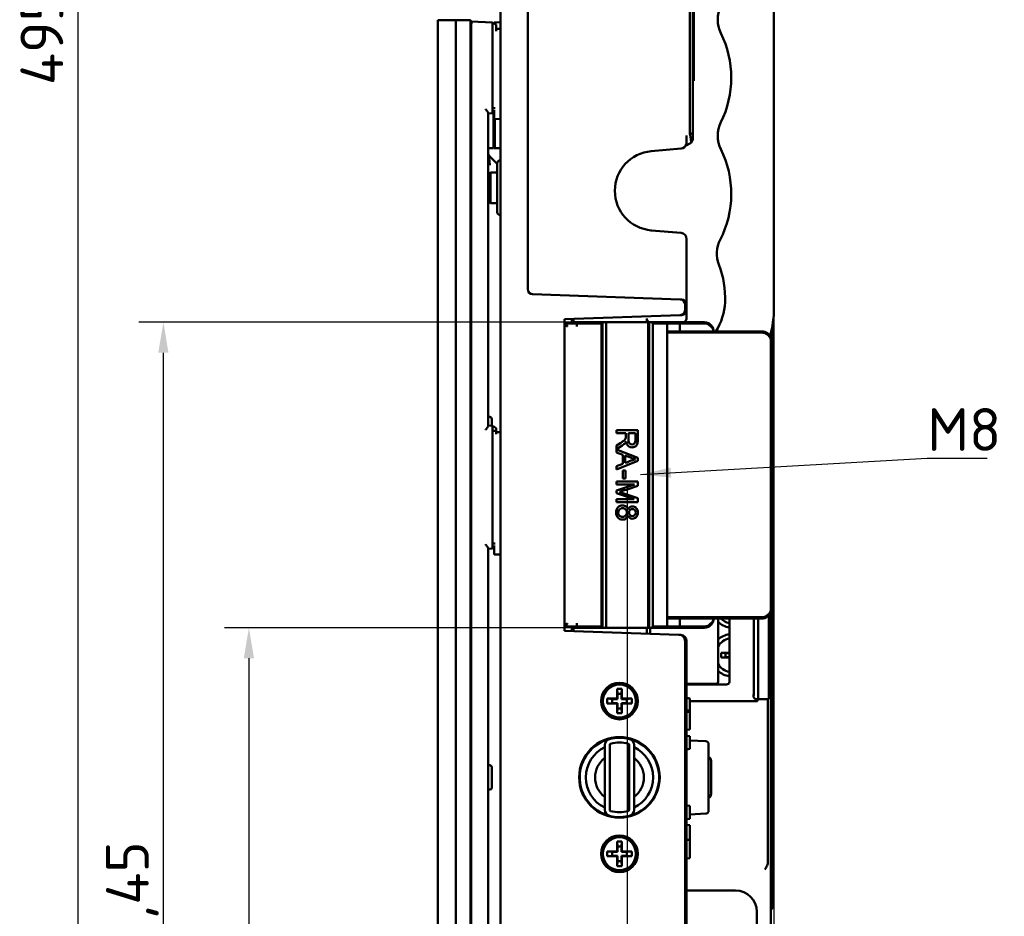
# Model space of a CAD drawing. Header units: millimetres. Extents: x 0 to 5104, y -184 to 1188.
# Tile 98 of 221: x 831 to 992, y 713 to 860. Entities that reach past the tile are written whole.
import ezdxf

# ---------------------------------------------------------------- set-up
doc = ezdxf.new("R2010")
doc.units = ezdxf.units.MM
doc.header["$LTSCALE"] = 2
for name, color, linetype, lineweight in [('Bemaßung (ISO)', 7, 'Continuous', 25), ('Sichtbar (ISO)', 7, 'Continuous', 50), ('Symbol (ISO)', 7, 'Continuous', 25)]:
    doc.layers.add(name, color=color, linetype=linetype, lineweight=lineweight)
doc.styles.add('Notiztext (DIN)', font='isocpeur.ttf')
doc.dimstyles.new('Standard (DIN)', dxfattribs={"dimscale": 2, "dimtxt": 3.5, "dimasz": 2.5, "dimexe": 2, "dimexo": 0.5, "dimgap": 0.5, "dimtad": 1, "dimrnd": 1e-08, "dimtxsty": 'Notiztext (DIN)', "dimcen": 0.09, "dimdle": 10, "dimclrd": 256, "dimclre": 256, "dimclrt": 256, "dimadec": 0, "dimazin": 0, "dimtfac": 1, "dimtmove": 0, "dimatfit": 3, "dimfxl": 1, "dimtolj": 1, "dimtzin": 0, "dimlwd": -1, "dimlwe": -1, "dimarcsym": 0})
doc.dimstyles.new('Standard - Methode 2a (DIN)$7', dxfattribs={"dimscale": 2, "dimtxt": 3.5, "dimasz": 2.5, "dimexe": 3.175, "dimexo": 0.8, "dimgap": 0.8, "dimtad": 1, "dimtih": 1, "dimtoh": 1, "dimrnd": 1e-08, "dimtxsty": 'Notiztext (DIN)', "dimcen": 0.09, "dimdle": 10, "dimclrd": 256, "dimclre": 256, "dimclrt": 256, "dimazin": 2, "dimtfac": 1, "dimtmove": 0, "dimatfit": 3, "dimfxl": 1, "dimtolj": 1, "dimlwd": -1, "dimlwe": -1, "dimarcsym": 0})

# ---------------------------------------------------------------- blocks, each defined once
blk = doc.blocks.new('*D28')
at = {"layer": 'Bemaßung (ISO)', "transparency": 16777216}
for p, q in [((898.01, 1107.48), (836.1, 1107.48)), ((840.1, 1102.48), (840.1, 616.58)), ((898.01, 611.58), (836.1, 611.58))]:
    blk.add_line(p, q, dxfattribs=at)
for points in [[(839.26, 1102.48), (840.93, 1102.48), (840.1, 1107.48)], [(839.26, 616.58), (840.93, 616.58), (840.1, 611.58)]]:
    blk.add_solid(points, dxfattribs=at)
at = {"layer": 'Defpoints', "color": 0, "transparency": 16777216}
for p in [(899.01, 1107.48), (840.1, 611.58), (899.01, 611.58)]:
    blk.add_point(p, dxfattribs=at)
at = {"layer": 'Bemaßung (ISO)', "transparency": 16777216, "insert": (830.7, 848.83), "char_height": 7, "attachment_point": 1, "rotation": 90, "style": 'Notiztext (DIN)'}
blk.add_mtext('\\A1;495,9', dxfattribs=at)
blk = doc.blocks.new('*D29')
at = {"layer": 'Bemaßung (ISO)', "transparency": 16777216}
for p, q in [((925.36, 760.03), (864.1, 760.03)), ((868.1, 755.03), (868.1, 616.58)), ((898.01, 611.58), (864.1, 611.58))]:
    blk.add_line(p, q, dxfattribs=at)
for points in [[(867.26, 755.03), (868.93, 755.03), (868.1, 760.03)], [(867.26, 616.58), (868.93, 616.58), (868.1, 611.58)]]:
    blk.add_solid(points, dxfattribs=at)
at = {"layer": 'Defpoints', "color": 0, "transparency": 16777216}
for p in [(926.36, 760.03), (868.1, 611.58), (899.01, 611.58)]:
    blk.add_point(p, dxfattribs=at)
at = {"layer": 'Bemaßung (ISO)', "transparency": 16777216, "insert": (858.7, 673.01), "char_height": 7, "attachment_point": 1, "rotation": 90, "style": 'Notiztext (DIN)'}
blk.add_mtext('\\A1;148,45', dxfattribs=at)
blk = doc.blocks.new('*D30')
at = {"layer": 'Bemaßung (ISO)', "transparency": 16777216}
for p, q in [((925.36, 810.03), (850.1, 810.03)), ((854.1, 616.58), (854.1, 805.03)), ((898.01, 611.58), (850.1, 611.58))]:
    blk.add_line(p, q, dxfattribs=at)
for points in [[(853.26, 805.03), (854.93, 805.03), (854.1, 810.03)], [(853.26, 616.58), (854.93, 616.58), (854.1, 611.58)]]:
    blk.add_solid(points, dxfattribs=at)
at = {"layer": 'Defpoints', "color": 0, "transparency": 16777216}
for p in [(854.1, 810.03), (926.36, 810.03), (899.01, 611.58)]:
    blk.add_point(p, dxfattribs=at)
at = {"layer": 'Bemaßung (ISO)', "transparency": 16777216, "insert": (844.7, 698.36), "char_height": 7, "attachment_point": 1, "rotation": 90, "style": 'Notiztext (DIN)'}
blk.add_mtext('\\A1;198,45', dxfattribs=at)
blk = doc.blocks.new('*D39')
at = {"layer": 'Bemaßung (ISO)', "transparency": 16777216}
for p, q in [((954.06, 1031.01), (954.06, 563.94)), ((899.01, 858.58), (899.01, 563.94)), ((904.01, 567.94), (949.06, 567.94))]:
    blk.add_line(p, q, dxfattribs=at)
for points in [[(904.01, 568.78), (904.01, 567.11), (899.01, 567.94)], [(949.06, 568.78), (949.06, 567.11), (954.06, 567.94)]]:
    blk.add_solid(points, dxfattribs=at)
at = {"layer": 'Defpoints', "color": 0, "transparency": 16777216}
for p in [(954.06, 1032.01), (899.01, 859.58), (954.06, 567.94)]:
    blk.add_point(p, dxfattribs=at)
at = {"layer": 'Bemaßung (ISO)', "transparency": 16777216, "insert": (922.34, 575.94), "char_height": 7, "attachment_point": 1, "style": 'Notiztext (DIN)'}
blk.add_mtext('\\A1;55', dxfattribs=at)
blk = doc.blocks.new('*D40')
at = {"layer": 'Bemaßung (ISO)', "transparency": 16777216}
for p, q in [((930.01, 782.94), (930.01, 582.96)), ((899.01, 610.58), (899.01, 582.96)), ((925.01, 586.96), (904.01, 586.96))]:
    blk.add_line(p, q, dxfattribs=at)
for points in [[(904.01, 587.79), (904.01, 586.13), (899.01, 586.96)], [(925.01, 587.79), (925.01, 586.13), (930.01, 586.96)]]:
    blk.add_solid(points, dxfattribs=at)
at = {"layer": 'Defpoints', "color": 0, "transparency": 16777216}
for p in [(930.01, 783.94), (899.01, 611.58), (899.01, 586.96)]:
    blk.add_point(p, dxfattribs=at)
at = {"layer": 'Bemaßung (ISO)', "transparency": 16777216, "insert": (911.01, 594.96), "char_height": 7, "attachment_point": 1, "style": 'Notiztext (DIN)'}
blk.add_mtext('\\A1;31', dxfattribs=at)

msp = doc.modelspace()

# ---------------------------------------------------------------- linework, layer by layer
at = {"layer": 'Sichtbar (ISO)'}
for p, q in [((909.262, 1107.48), (909.262, 611.58)), ((954.062, 812.456), (954.062, 906.603)), ((913.762, 815.41), (913.762, 903.649)), ((940.306, 878.15), (940.306, 840.909)), ((940.762, 840.909), (940.762, 878.15)), ((940.962, 849.53), (940.962, 869.53)), ((899.012, 611.58), (899.012, 859.479)), ((899.012, 859.479), (901.962, 859.479)), ((904.096, 859.48), (901.962, 859.48)), ((901.962, 859.48), (901.962, 859.479)), ((901.962, 611.58), (901.962, 859.479)), ((904.366, 859.333), (904.096, 859.48)), ((904.364, 859.48), (904.096, 859.48)), ((904.364, 859.48), (904.379, 859.48)), ((904.503, 859.182), (904.379, 859.48)), ((907.963, 859.07), (904.474, 859.253)), ((904.381, 859.103), (904.381, 611.956)), ((904.467, 858.456), (904.467, 612.603)), ((907.978, 845.051), (907.978, 858.272)), ((909.262, 859.107), (908.262, 859.054)), ((908.262, 859.054), (908.262, 858.905)), ((908.562, 858.739), (908.562, 858.272)), ((908.562, 858.272), (908.562, 857.668)), ((908.562, 858.046), (909.262, 858.058)), ((940.762, 849.53), (940.962, 849.53)), ((907.978, 845.051), (908.432, 845.051)), ((908.262, 843.982), (908.262, 844.702)), ((907.262, 793.04), (907.262, 844.269)), ((907.262, 844.192), (907.975, 844.254)), ((908.162, 838.53), (908.162, 844.36)), ((908.262, 843.982), (908.262, 843.282)), ((909.262, 843.265), (908.262, 843.282)), ((908.262, 840.73), (908.262, 843.282)), ((908.362, 838.53), (908.362, 843.28)), ((908.262, 840.73), (908.162, 840.712)), ((908.262, 841.03), (908.362, 841.03)), ((908.262, 838.53), (908.262, 840.73)), ((940.306, 840.909), (940.762, 840.909)), ((940.762, 839.846), (940.762, 840.909)), ((908.162, 838.53), (907.262, 838.53)), ((908.262, 838.53), (908.362, 838.53)), ((908.362, 838.53), (909.262, 838.53)), ((938.85, 838.434), (933.946, 838.005)), ((939.59, 838.869), (940.503, 839.396)), ((907.555, 837.148), (908.762, 835.941)), ((908.762, 836.03), (908.762, 828.03)), ((909.254, 836.529), (909.262, 836.53)), ((907.262, 834.13), (907.662, 834.53)), ((907.662, 834.53), (907.662, 829.53)), ((907.662, 834.53), (908.762, 834.53)), ((907.262, 829.93), (907.662, 829.53)), ((907.662, 829.53), (908.762, 829.53)), ((909.254, 827.53), (909.262, 827.53)), ((933.946, 825.054), (938.85, 824.625)), ((939.762, 823.629), (939.762, 814.75)), ((914.535, 814.61), (938.696, 813.767)), ((939.762, 814.75), (939.762, 812.957)), ((938.696, 813.767), (938.967, 813.757)), ((938.99, 813.756), (938.967, 813.757)), ((939.496, 811.992), (939.496, 812.965)), ((939.762, 812.957), (939.762, 812.001)), ((938.696, 811.191), (919.762, 810.53)), ((938.967, 811.2), (938.696, 811.191)), ((938.967, 811.2), (938.99, 811.201)), ((939.762, 812.001), (939.762, 810.914)), ((939.762, 810.914), (939.762, 810.746)), ((919.762, 810.53), (919.762, 759.532)), ((919.962, 809.806), (919.762, 809.606)), ((921.762, 809.806), (919.962, 809.806)), ((921.262, 810.582), (921.262, 809.806)), ((921.262, 810.03), (921.762, 810.03)), ((921.262, 809.835), (921.762, 809.835)), ((921.762, 810.03), (925.962, 810.03)), ((921.762, 809.83), (921.762, 810.03)), ((921.762, 809.306), (921.762, 809.83)), ((925.812, 809.83), (921.762, 809.83)), ((925.962, 809.98), (925.812, 809.83)), ((925.812, 809.83), (925.812, 760.23)), ((926.362, 810.03), (925.962, 810.03)), ((925.962, 810.03), (925.962, 809.98)), ((925.962, 809.98), (925.962, 760.08)), ((926.362, 810.03), (933.644, 810.03)), ((926.562, 809.83), (926.362, 810.03)), ((926.562, 809.83), (926.562, 760.23)), ((933.241, 810.03), (933.241, 810.646)), ((933.644, 810.012), (933.462, 809.83)), ((933.462, 809.83), (933.462, 760.23)), ((933.644, 810.03), (934.012, 810.03)), ((933.644, 810.03), (933.644, 760.03)), ((934.012, 810.03), (936.062, 810.03)), ((934.212, 809.83), (934.012, 810.03)), ((936.062, 809.83), (934.212, 809.83)), ((934.212, 760.23), (934.212, 809.83)), ((936.362, 810.03), (936.062, 810.03)), ((936.062, 809.83), (936.562, 809.83)), ((936.362, 810.03), (936.862, 810.03)), ((936.562, 809.83), (936.362, 810.03)), ((936.562, 809.83), (936.562, 808.33)), ((936.862, 809.83), (936.562, 809.83)), ((936.862, 810.03), (938.362, 810.03)), ((938.362, 809.83), (936.862, 809.83)), ((938.362, 810.03), (938.862, 810.03)), ((938.662, 809.83), (938.362, 809.83)), ((938.662, 809.83), (938.862, 810.03)), ((942.662, 809.83), (938.662, 809.83)), ((938.662, 809.83), (938.662, 808.53)), ((938.862, 810.03), (942.662, 810.03)), ((943.662, 809.36), (943.816, 809.488)), ((953.862, 809.78), (953.862, 801.586)), ((936.762, 808.53), (936.562, 808.33)), ((936.562, 761.73), (936.562, 808.33)), ((936.562, 808.33), (936.862, 808.33)), ((936.862, 808.53), (936.762, 808.53)), ((936.862, 808.53), (952.062, 808.53)), ((952.062, 808.33), (936.862, 808.33)), ((952.986, 808.212), (952.862, 808.054)), ((953.102, 807.893), (953.102, 807.893)), ((953.562, 808.243), (953.562, 807.03)), ((953.562, 807.03), (953.562, 763.03)), ((953.862, 800.086), (953.862, 801.586)), ((953.862, 800.086), (953.562, 800.006)), ((953.862, 800.086), (953.862, 715.586)), ((907.562, 794.53), (907.262, 794.53)), ((907.962, 793.056), (907.262, 793.117)), ((907.862, 793.065), (907.862, 794.23)), ((907.965, 773.8), (907.965, 792.259)), ((908.562, 792.259), (907.965, 792.259)), ((908.562, 792.698), (908.562, 792.259)), ((908.562, 792.259), (908.562, 791.7)), ((908.562, 792.032), (909.262, 792.044)), ((928.262, 792.337), (928.262, 791.873)), ((931.762, 792.337), (928.262, 792.337)), ((928.262, 791.873), (929.817, 791.873)), ((930.218, 790.877), (930.218, 791.873)), ((930.218, 791.873), (931.376, 791.873)), ((928.99, 790.297), (928.262, 789.834)), ((928.262, 789.252), (929.215, 789.861)), ((928.262, 789.834), (928.262, 789.252)), ((928.262, 789.197), (928.262, 788.705)), ((931.762, 787.853), (928.262, 789.197)), ((928.262, 788.705), (929.323, 788.32)), ((929.323, 788.32), (929.323, 786.857)), ((928.262, 785.921), (931.762, 787.353)), ((929.323, 786.857), (928.262, 786.449)), ((929.7, 787), (929.7, 788.187)), ((929.7, 788.187), (930.726, 787.803)), ((931.762, 787.353), (931.762, 787.853)), ((928.262, 786.449), (928.262, 785.921)), ((929.313, 785.774), (929.313, 784.453)), ((929.745, 785.774), (929.313, 785.774)), ((929.745, 784.453), (929.745, 785.774)), ((928.262, 783.937), (928.262, 783.49)), ((931.762, 783.937), (928.262, 783.937)), ((931.242, 783.49), (928.262, 782.478)), ((928.262, 783.49), (931.242, 783.49)), ((929.313, 784.453), (929.745, 784.453)), ((931.762, 783.24), (931.762, 783.937)), ((928.262, 782.478), (928.262, 782.061)), ((928.262, 782.061), (931.192, 781.043)), ((931.762, 781.22), (929.327, 782.058)), ((928.262, 781.043), (928.262, 780.597)), ((931.192, 781.043), (928.262, 781.043)), ((928.262, 780.597), (931.762, 780.597)), ((931.762, 780.597), (931.762, 781.22)), ((908.398, 773.8), (907.965, 773.8)), ((907.262, 698.04), (907.262, 773.019)), ((907.262, 772.942), (907.962, 773.003)), ((908.262, 772.732), (908.262, 773.481)), ((908.262, 772.732), (908.262, 772.032)), ((909.262, 772.015), (908.262, 772.032)), ((953.562, 763.03), (953.562, 734.305)), ((936.862, 761.73), (936.562, 761.73)), ((936.762, 761.53), (936.562, 761.73)), ((936.562, 761.73), (936.562, 760.23)), ((936.762, 761.53), (936.862, 761.53)), ((936.862, 761.73), (952.062, 761.73)), ((952.062, 761.53), (936.862, 761.53)), ((938.662, 761.53), (938.662, 760.23)), ((944.905, 761.53), (944.905, 751.43)), ((946.751, 751.19), (946.751, 761.53)), ((950.78, 751.83), (950.78, 761.53)), ((951.471, 761.53), (951.471, 751.83)), ((952.986, 761.847), (952.862, 762.005)), ((953.216, 762.071), (953.216, 762.071)), ((953.236, 762.095), (953.236, 751.83)), ((919.762, 760.454), (919.962, 760.254)), ((919.762, 759.532), (938.496, 758.878)), ((921.762, 760.254), (919.962, 760.254)), ((921.262, 760.254), (921.262, 759.48)), ((921.262, 760.224), (921.762, 760.224)), ((921.262, 760.03), (921.762, 760.03)), ((921.762, 760.754), (921.762, 760.23)), ((921.762, 760.23), (925.812, 760.23)), ((921.762, 760.03), (921.762, 760.23)), ((925.962, 760.03), (921.762, 760.03)), ((925.812, 760.23), (925.962, 760.08)), ((925.962, 760.08), (925.962, 760.03)), ((926.362, 760.03), (925.962, 760.03)), ((926.562, 760.23), (926.362, 760.03)), ((926.362, 760.03), (933.644, 760.03)), ((933.241, 759.263), (933.241, 760.03)), ((933.644, 760.048), (933.462, 760.23)), ((933.644, 760.03), (934.012, 760.03)), ((933.762, 760.03), (933.762, 759.263)), ((933.762, 759.263), (933.762, 759.043)), ((934.012, 760.03), (934.212, 760.23)), ((936.062, 760.03), (934.012, 760.03)), ((934.212, 760.23), (936.062, 760.23)), ((936.562, 760.23), (936.062, 760.23)), ((936.062, 760.03), (936.362, 760.03)), ((936.562, 760.23), (936.362, 760.03)), ((936.862, 760.03), (936.362, 760.03)), ((936.562, 760.23), (936.862, 760.23)), ((936.862, 760.23), (938.362, 760.23)), ((938.362, 760.03), (936.862, 760.03)), ((938.362, 760.23), (938.662, 760.23)), ((938.862, 760.03), (938.362, 760.03)), ((938.662, 760.23), (942.662, 760.23)), ((938.662, 760.23), (938.862, 760.03)), ((942.662, 760.03), (938.862, 760.03)), ((943.662, 760.699), (943.816, 760.571)), ((938.496, 758.878), (938.78, 758.868)), ((938.797, 758.868), (938.78, 758.868)), ((939.496, 689.866), (939.496, 757.876)), ((939.762, 757.868), (939.762, 757.868)), ((939.762, 757.868), (939.762, 689.653)), ((939.762, 757.868), (939.762, 757.868)), ((946.751, 755.921), (945.412, 755.921)), ((945.412, 755.921), (946.112, 755.86)), ((945.412, 755.921), (945.412, 755.138)), ((945.412, 755.138), (946.112, 755.2)), ((945.412, 755.138), (946.751, 755.138)), ((946.112, 755.86), (946.751, 755.86)), ((946.112, 755.2), (946.112, 755.86)), ((946.751, 755.2), (946.112, 755.2)), ((928.362, 750.03), (928.362, 748.43)), ((929.162, 750.03), (928.362, 750.03)), ((928.432, 749.23), (928.362, 750.03)), ((929.092, 749.23), (929.162, 750.03)), ((929.162, 748.43), (929.162, 750.03)), ((944.853, 750.83), (939.762, 750.83)), ((939.762, 750.73), (946.291, 750.73)), ((926.762, 748.43), (926.762, 747.63)), ((928.362, 748.43), (926.762, 748.43)), ((927.562, 748.36), (926.762, 748.43)), ((928.432, 748.36), (927.562, 748.36)), ((927.562, 748.36), (927.562, 747.7)), ((928.432, 748.36), (928.362, 748.43)), ((928.432, 749.23), (929.092, 749.23)), ((928.432, 748.36), (928.432, 749.23)), ((929.092, 749.23), (929.092, 748.36)), ((929.162, 748.43), (929.092, 748.36)), ((929.962, 748.36), (929.092, 748.36)), ((930.762, 748.43), (929.162, 748.43)), ((929.962, 748.36), (930.762, 748.43)), ((929.962, 747.7), (929.962, 748.36)), ((930.762, 747.63), (930.762, 748.43)), ((940.262, 748.459), (939.762, 748.529)), ((940.262, 746.854), (940.262, 748.459)), ((951.351, 748.03), (940.262, 748.03)), ((951.14, 748.33), (951.14, 748.33)), ((951.256, 748.317), (951.258, 748.317)), ((951.259, 748.317), (951.314, 748.317)), ((951.351, 748.319), (951.351, 748.03)), ((952.997, 748.33), (951.431, 748.33)), ((953.062, 748.34), (953.062, 721.749)), ((927.562, 747.7), (926.762, 747.63)), ((926.762, 747.63), (928.362, 747.63)), ((927.562, 747.7), (928.432, 747.7)), ((928.362, 747.63), (928.432, 747.7)), ((928.362, 747.63), (928.362, 746.03)), ((928.432, 746.83), (928.362, 746.03)), ((928.432, 746.83), (928.432, 747.7)), ((929.092, 746.83), (928.432, 746.83)), ((929.092, 747.7), (929.162, 747.63)), ((929.092, 747.7), (929.092, 746.83)), ((929.092, 747.7), (929.962, 747.7)), ((929.092, 746.83), (929.162, 746.03)), ((929.162, 747.63), (930.762, 747.63)), ((929.162, 746.03), (929.162, 747.63)), ((929.962, 747.7), (930.762, 747.63)), ((939.762, 746.477), (940.262, 746.547)), ((940.262, 746.854), (940.262, 746.547)), ((940.262, 746.215), (940.262, 746.547)), ((928.362, 746.03), (929.162, 746.03)), ((939.762, 746.285), (940.262, 746.215)), ((940.262, 745.803), (940.262, 746.215)), ((940.262, 745.803), (940.262, 743.789)), ((939.762, 743.306), (940.262, 743.377)), ((940.262, 743.377), (940.262, 743.789)), ((940.262, 742.29), (939.762, 742.36)), ((940.262, 742.232), (940.262, 742.29)), ((940.262, 742.232), (940.262, 740.581)), ((942.889, 741.461), (940.262, 741.598)), ((926.362, 730.211), (926.362, 740.848)), ((927.162, 740.848), (927.162, 730.211)), ((930.362, 730.211), (930.362, 740.848)), ((931.162, 740.848), (931.162, 730.211)), ((940.262, 740.189), (939.762, 740.119)), ((940.262, 740.189), (940.262, 740.581)), ((943.362, 740.961), (943.362, 740.815)), ((943.362, 737.895), (943.362, 740.815)), ((907.562, 737.53), (907.262, 737.53)), ((907.862, 733.83), (907.862, 737.23)), ((935.087, 737.03), (935.19, 737.03)), ((943.362, 737.895), (943.362, 737.542)), ((943.362, 733.517), (943.362, 737.542)), ((943.762, 732.83), (943.762, 738.23)), ((907.562, 733.53), (907.262, 733.53)), ((935.087, 734.03), (935.19, 734.03)), ((943.362, 733.517), (943.362, 733.164)), ((953.562, 734.305), (953.562, 733.177)), ((943.362, 730.244), (943.362, 733.164)), ((953.562, 733.177), (953.562, 721.215)), ((940.262, 730.87), (939.762, 730.94)), ((940.262, 730.87), (940.262, 730.478)), ((940.262, 728.827), (940.262, 730.478)), ((943.362, 730.244), (943.362, 730.098)), ((940.262, 728.769), (939.762, 728.699)), ((940.262, 729.461), (942.889, 729.598)), ((940.262, 728.827), (940.262, 728.769)), ((940.262, 727.698), (939.762, 727.768)), ((940.262, 727.698), (940.262, 726.226)), ((940.262, 725.258), (940.262, 726.226)), ((928.362, 725.03), (928.362, 723.43)), ((929.162, 725.03), (928.362, 725.03)), ((928.432, 724.23), (928.362, 725.03)), ((928.432, 724.23), (929.092, 724.23)), ((928.432, 723.36), (928.432, 724.23)), ((929.092, 724.23), (929.162, 725.03)), ((929.092, 724.23), (929.092, 723.36)), ((929.162, 723.43), (929.162, 725.03)), ((940.262, 725.258), (940.262, 724.793)), ((940.262, 722.78), (940.262, 724.793)), ((926.762, 723.43), (926.762, 722.63)), ((928.362, 723.43), (926.762, 723.43)), ((927.562, 723.36), (926.762, 723.43)), ((927.562, 722.7), (926.762, 722.63)), ((926.762, 722.63), (928.362, 722.63)), ((928.432, 723.36), (927.562, 723.36)), ((927.562, 723.36), (927.562, 722.7)), ((927.562, 722.7), (928.432, 722.7)), ((928.432, 723.36), (928.362, 723.43)), ((928.362, 722.63), (928.432, 722.7)), ((928.362, 722.63), (928.362, 721.03)), ((928.432, 721.83), (928.432, 722.7)), ((929.162, 723.43), (929.092, 723.36)), ((929.962, 723.36), (929.092, 723.36)), ((929.092, 722.7), (929.162, 722.63)), ((929.092, 722.7), (929.092, 721.83)), ((929.092, 722.7), (929.962, 722.7)), ((930.762, 723.43), (929.162, 723.43)), ((929.162, 722.63), (930.762, 722.63)), ((929.162, 721.03), (929.162, 722.63)), ((929.962, 723.36), (930.762, 723.43)), ((929.962, 722.7), (929.962, 723.36)), ((929.962, 722.7), (930.762, 722.63)), ((930.762, 722.63), (930.762, 723.43)), ((939.762, 722.244), (940.262, 722.314)), ((940.262, 722.78), (940.262, 722.314)), ((928.432, 721.83), (928.362, 721.03)), ((928.362, 721.03), (929.162, 721.03)), ((929.092, 721.83), (928.432, 721.83)), ((929.092, 721.83), (929.162, 721.03)), ((953.562, 720.146), (953.562, 721.215)), ((953.562, 720.146), (953.562, 710.563)), ((939.762, 717.036), (947.751, 717.036)), ((953.862, 714.086), (953.562, 714.006)), ((953.862, 714.086), (953.862, 715.586)), ((951.251, 713.536), (951.251, 710.603))]:
    msp.add_line(p, q, dxfattribs=at)
for centre, radius in [((928.762, 748.03), 3), ((928.762, 748.03), 2.7), ((928.762, 735.53), 6.6), ((928.762, 723.03), 3), ((928.762, 723.03), 2.7)]:
    msp.add_circle(centre, radius, dxfattribs=at)
for centre, radius, start, end in [((938.762, 839.43), 1, 275, 344.07361), ((908.262, 837.855), 1, 180, 225), ((934.512, 831.53), 6.5, 95, 265), ((909.262, 836.03), 0.5, 91, 180), ((909.262, 828.03), 0.5, 180, 269), ((938.762, 823.629), 1, 0, 85), ((914.562, 815.41), 0.8, 180, 268), ((938.962, 812.957), 0.8, 0, 88), ((938.962, 812.001), 0.8, 272, 0), ((933.941, 810.646), 0.7, 180, 241.67515), ((938.962, 810.746), 0.8, 296.46102, 0), ((942.662, 808.53), 1.5, 39.71514, 90), ((942.662, 808.53), 1.3, 39.71514, 90), ((952.062, 807.03), 1.5, 52.02013, 90), ((952.062, 807.03), 1.3, 52.02013, 90), ((907.562, 794.23), 0.3, 0, 90), ((947.312, 763.53), 3.5, 226.54917, 260.77754), ((947.312, 763.53), 2.8, 225.58469, 258.44344), ((952.062, 763.03), 1.3, 270, 307.97987), ((952.062, 763.03), 1.5, 270, 307.97987), ((942.662, 761.53), 1.3, 270, 320.28486), ((942.662, 761.53), 1.5, 270, 320.28486), ((938.762, 757.868), 1, 0, 88), ((947.312, 755.53), 3.5, 99.22246, 133.45083), ((947.312, 755.53), 2.8, 101.55656, 149.27896), ((947.312, 755.53), 2.8, 210.72104, 258.44344), ((947.312, 755.53), 3.5, 226.54917, 260.77754), ((946.291, 751.19), 0.46, 270, 0), ((928.762, 735.53), 6.5, 104.74665, 255.25335), ((927.362, 740.848), 1, 104.74665, 180), ((928.762, 735.53), 6.5, 75.25335, 104.74665), ((928.762, 735.53), 6.5, 284.74665, 75.25335), ((930.162, 740.848), 1, 0, 75.25335), ((928.762, 735.53), 5.5, 115.8721, 244.1279), ((927.362, 740.848), 0.2, 104.74665, 180), ((928.762, 735.53), 5.7, 75.25335, 104.74665), ((930.162, 740.848), 0.2, 0, 75.25335), ((928.762, 735.53), 5.5, 295.8721, 64.1279), ((942.862, 740.961), 0.5, 0, 87), ((928.762, 735.53), 4, 126.8699, 233.1301), ((928.762, 735.53), 4, 306.8699, 53.1301), ((942.962, 738.23), 0.8, 0, 60), ((907.562, 737.23), 0.3, 0, 90), ((907.562, 733.83), 0.3, 270, 0), ((942.962, 732.83), 0.8, 300, 0), ((927.362, 730.211), 1, 180, 255.25335), ((927.362, 730.211), 0.2, 180, 255.25335), ((930.162, 730.211), 0.2, 284.74665, 0), ((930.162, 730.211), 1, 284.74665, 0), ((928.762, 735.53), 6.5, 255.25335, 284.74665), ((928.762, 735.53), 5.7, 255.25335, 284.74665), ((942.862, 730.098), 0.5, 273, 0), ((947.751, 713.536), 3.5, 0, 90)]:
    msp.add_arc(centre, radius, start, end, dxfattribs=at)
for centre, major_axis, ratio, start_param, end_param in [((903.174, 859.773), (1.168, -0.52), 0.515766, 0.1265725, 0.3350802), ((903.262, 859.561), (0.682, -1.34), 0.6626496, 0.9159786, 1.0834985), ((904.8, 858.435), (-0.011, 0.801), 0.4157392, 1.0725632, 1.5383738), ((934.128, 814.535), (2.13, -13.243), 0.8866755, 1.3359588, 1.805634), ((938.668, 812.967), (-0.827, 0.029), 0.9661958, 3.1753202, 4.712389), ((938.668, 811.99), (0.827, 0.029), 0.9661958, 4.712389, 6.2494578), ((948.37, 816.007), (18.101, 26.299), 0.1523233, 2.9756336, 3.1181413), ((933.897, 801.591), (2.375, 14.001), 0.5568552, 3.0377747, 3.1252317), ((920.393, 789.469), (-9.47, 11.546), 0.2346826, 3.126558, 3.2907746), ((933.243, 759.146), (0.009, -2.151), 0.0005141, 4.6580427, 4.7516062), ((938.461, 757.879), (1.034, -0.036), 0.9661958, 0.0337275, 1.5707963), ((944.853, 751.43), (0, -0.6), 0.0871557, 0, 1.5707963), ((951.431, 751.83), (0, -3.5), 0.0116326, 0, 1.5707963), ((951.256, 748.886), (0, -0.568), 0.9999323, 6.0766506, 6.2831853)]:
    msp.add_ellipse(centre, major_axis=major_axis, ratio=ratio, start_param=start_param, end_param=end_param, dxfattribs=at)
for points in [[(945.367, 861.735), (944.689, 860.355), (944.689, 858.704), (945.367, 857.325)], [(907.964, 859.07), (908.163, 858.959), (908.363, 858.849), (908.562, 858.739)], [(907.964, 859.07), (908.163, 858.959), (908.363, 858.849), (908.562, 858.739)], [(907.975, 844.254), (907.992, 844.256), (907.993, 844.616), (907.978, 845.051)], [(908.262, 844.416), (908.167, 844.362), (908.071, 844.308), (907.975, 844.255)], [(945.367, 842.735), (944.689, 841.355), (944.689, 839.704), (945.367, 838.325)], [(940.762, 839.846), (940.676, 839.697), (940.59, 839.547), (940.504, 839.397)], [(940.762, 839.846), (940.679, 839.701), (940.595, 839.552), (940.511, 839.405)], [(940.762, 839.846), (940.679, 839.701), (940.595, 839.552), (940.511, 839.405)], [(939.724, 839.156), (939.747, 839.237), (939.762, 839.33), (939.762, 839.43)], [(940.503, 839.396), (940.506, 839.398), (940.509, 839.401), (940.511, 839.405)], [(907.555, 835.733), (907.41, 836.75), (907.41, 837.293), (907.555, 837.148)], [(928.257, 833.28), (928.248, 833.246), (928.238, 833.212), (928.229, 833.178)], [(945.261, 823.524), (944.622, 822.268), (944.545, 820.768), (945.053, 819.454)], [(946.044, 813.291), (945.961, 811.609), (945.438, 809.959), (944.558, 808.53)], [(953.412, 807.684), (953.84, 809.237), (954.062, 810.846), (954.062, 812.456)], [(907.963, 793.056), (908.163, 792.936), (908.363, 792.817), (908.562, 792.698)], [(929.473, 790.632), (929.361, 790.544), (929.201, 790.433), (928.99, 790.297)], [(929.215, 789.861), (929.401, 789.982), (929.556, 790.11), (929.681, 790.245)], [(929.707, 790.866), (929.662, 790.798), (929.584, 790.72), (929.473, 790.632)], [(929.681, 790.245), (929.738, 790.309), (929.796, 790.402), (929.855, 790.524)], [(929.8, 791.078), (929.783, 791.006), (929.751, 790.936), (929.707, 790.866)], [(930.283, 790.381), (930.239, 790.5), (930.218, 790.666), (930.218, 790.877)], [(930.494, 790.109), (930.397, 790.171), (930.327, 790.261), (930.283, 790.381)], [(931.335, 789.684), (931.494, 789.781), (931.605, 789.91), (931.668, 790.073)], [(929.327, 782.058), (929.081, 782.142), (928.894, 782.205), (928.767, 782.244)], [(930.161, 779.363), (930.105, 779.576), (930, 779.74), (929.846, 779.855)], [(930.44, 779.759), (930.319, 779.673), (930.226, 779.541), (930.161, 779.363)], [(930.161, 778.381), (930.226, 778.208), (930.318, 778.079), (930.438, 777.993)], [(908.262, 773.182), (908.163, 773.123), (908.063, 773.063), (907.963, 773.004)], [(951.431, 748.33), (951.392, 748.322), (951.353, 748.317), (951.314, 748.317)], [(928.822, 742.029), (928.816, 742.029), (928.81, 742.03), (928.804, 742.03)], [(929.228, 742.013), (929.22, 742.013), (929.213, 742.014), (929.205, 742.015)], [(924.101, 740.059), (924.029, 739.986), (923.96, 739.911), (923.892, 739.834)], [(935.088, 737.03), (935.04, 737.232), (934.982, 737.432), (934.914, 737.63)], [(924.61, 730.529), (924.735, 730.425), (924.864, 730.326), (924.997, 730.232)], [(939.762, 725.32), (939.939, 725.299), (940.106, 725.278), (940.262, 725.258)]]:
    msp.add_open_spline(points, degree=3, dxfattribs=at)
for points, knots in [([(904.502, 858.814), (904.517, 858.886), (904.526, 858.954), (904.529, 859.078), (904.521, 859.138), (904.504, 859.181), (904.503, 859.181), (904.503, 859.182)], [-0.437357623, -0.437357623, -0.437357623, -0.437357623, -0.413625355, -0.413625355, -0.385192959, -0.385192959, -0.384751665, -0.384751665, -0.384751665, -0.384751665]), ([(907.978, 858.272), (907.982, 858.472), (907.984, 858.681), (907.981, 858.836), (907.978, 858.978), (907.972, 859.07), (907.963, 859.07)], [0, 0, 0, 0, 0.520222, 0.520222, 0.520222, 1, 1, 1, 1]), ([(945.367, 857.325), (946.478, 855.064), (947.062, 852.548), (947.062, 847.511), (946.478, 844.996), (945.367, 842.735)], [0, 0, 0, 0, 0.5, 0.5, 1, 1, 1, 1]), ([(907.262, 844.269), (907.262, 844.295), (907.253, 844.327), (907.216, 844.41), (907.184, 844.464), (907.106, 844.58), (907.051, 844.652), (906.933, 844.802), (906.87, 844.878), (906.81, 844.949)], [-0.096075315, -0.096075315, -0.096075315, -0.096075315, -0.078337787, -0.078337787, -0.055410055, -0.055410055, -0.027705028, -0.027705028, 0, 0, 0, 0]), ([(939.762, 840.595), (939.762, 840.593), (939.762, 840.591), (939.741, 840.362), (939.741, 840.151), (939.752, 839.762), (939.762, 839.585), (939.762, 839.43)], [-0.00059118, -0.00059118, -0.00059118, -0.00059118, 0, 0, 0.06851167, 0.06851167, 0.13778639, 0.13778639, 0.13778639, 0.13778639]), ([(940.306, 840.909), (940.371, 840.511), (940.429, 840.123), (940.501, 839.566), (940.515, 839.401), (940.503, 839.396)], [0, 0, 0, 0, 0.5, 0.5, 1, 1, 1, 1]), ([(945.367, 838.325), (946.495, 836.028), (947.08, 833.469), (947.044, 828.354), (946.422, 825.803), (945.261, 823.524)], [0, 0, 0, 0, 0.5, 0.5, 1, 1, 1, 1]), ([(920.262, 809.306), (920.089, 809.41), (920.007, 809.459), (919.909, 809.518), (919.811, 809.576), (919.763, 809.606), (919.762, 809.606)], [0, 0, 0, 0, 0.5, 0.5, 0.5, 0.99741833, 0.99741833, 0.99741833, 0.99741833]), ([(919.962, 809.806), (919.962, 809.805), (920.001, 809.741), (920.05, 809.659), (920.1, 809.576), (920.158, 809.479), (920.262, 809.306)], [0.00257977, 0.00257977, 0.00257977, 0.00257977, 0.5, 0.5, 0.5, 1, 1, 1, 1]), ([(920.968, 809.806), (920.968, 809.84), (920.968, 809.874), (920.969, 809.988), (920.969, 810.063), (920.97, 810.201), (920.971, 810.263), (920.972, 810.4), (920.972, 810.464), (920.973, 810.528), (920.973, 810.545), (920.973, 810.566), (920.973, 810.572), (920.973, 810.572)], [-0.15931767, -0.15931767, -0.15931767, -0.15931767, -0.14742419, -0.14742419, -0.11813244, -0.11813244, -0.08884574, -0.08884574, -0.04438556, -0.04438556, -0.02218568, -0.02218568, 0, 0, 0, 0]), ([(944.162, 808.53), (944.162, 808.625), (944.145, 808.708), (944.122, 808.779), (944.098, 808.851), (944.091, 808.873), (944.041, 808.958), (943.942, 809.129), (943.797, 809.263), (943.662, 809.36)], [0, 0, 0, 0, 0.25, 0.25, 0.25, 0.5, 0.5, 0.5, 1, 1, 1, 1]), ([(943.816, 809.488), (943.925, 809.357), (944.029, 809.166), (944.079, 809.024), (944.103, 808.953), (944.133, 808.827), (944.142, 808.779), (944.15, 808.73), (944.162, 808.647), (944.162, 808.53)], [0, 0, 0, 0, 0.5, 0.5, 0.5, 0.75, 0.75, 0.75, 1, 1, 1, 1]), ([(953.562, 807.03), (953.562, 807.152), (953.539, 807.259), (953.507, 807.349), (953.491, 807.394), (953.472, 807.436), (953.453, 807.473), (953.434, 807.51), (953.43, 807.52), (953.396, 807.573), (953.334, 807.669), (953.26, 807.754), (953.178, 807.829), (953.078, 807.92), (952.968, 807.995), (952.862, 808.054)], [0, 0, 0, 0, 0.25, 0.25, 0.25, 0.375, 0.375, 0.375, 0.5, 0.5, 0.5, 0.7246053, 0.7246053, 0.7246053, 1, 1, 1, 1]), ([(952.986, 808.212), (953.065, 808.15), (953.145, 808.074), (953.221, 807.982), (953.229, 807.973), (953.237, 807.962), (953.246, 807.951), (953.317, 807.86), (953.388, 807.736), (953.425, 807.657), (953.446, 807.612), (953.465, 807.564), (953.483, 807.512), (953.5, 807.46), (953.522, 807.377), (953.529, 807.347), (953.542, 807.286), (953.562, 807.181), (953.562, 807.03)], [0, 0, 0, 0, 0.25, 0.25, 0.25, 0.2764652, 0.2764652, 0.2764652, 0.5, 0.5, 0.5, 0.625, 0.625, 0.625, 0.75, 0.75, 0.75, 1, 1, 1, 1]), ([(906.81, 792.36), (906.875, 792.437), (906.944, 792.52), (907.07, 792.682), (907.128, 792.76), (907.2, 792.872), (907.227, 792.919), (907.256, 792.99), (907.262, 793.018), (907.262, 793.04)], [0, 0, 0, 0, 0.030182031, 0.030182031, 0.060364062, 0.060364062, 0.08079944, 0.08079944, 0.096062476, 0.096062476, 0.096062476, 0.096062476]), ([(907.965, 792.259), (907.98, 792.635), (907.981, 792.994), (907.967, 793.048), (907.965, 793.053), (907.964, 793.056), (907.962, 793.056)], [0, 0, 0, 0, 0.9130148, 0.9130148, 0.9130148, 1, 1, 1, 1]), ([(929.817, 791.873), (929.817, 791.694), (929.817, 791.515), (929.817, 791.217), (929.811, 791.131), (929.8, 791.078)], [0, 0, 0, 0, 0.6006006, 0.6006006, 1, 1, 1, 1]), ([(931.376, 791.873), (931.376, 791.504), (931.376, 791.135), (931.376, 790.506), (931.322, 790.316), (931.109, 790.076), (930.973, 790.016), (930.694, 790.016), (930.589, 790.046), (930.494, 790.109)], [0, 0, 0, 0, 0.3465432, 0.3465432, 0.590272, 0.590272, 0.8340009, 0.8340009, 1, 1, 1, 1]), ([(931.668, 790.073), (931.731, 790.235), (931.762, 790.473), (931.762, 791.302), (931.762, 791.819), (931.762, 792.337)], [0, 0, 0, 0, 0.3758099, 0.3758099, 1, 1, 1, 1]), ([(930.179, 789.78), (930.35, 789.618), (930.559, 789.539), (931, 789.539), (931.176, 789.587), (931.335, 789.684)], [0, 0, 0, 0, 0.5630081, 0.5630081, 1, 1, 1, 1]), ([(931.394, 787.614), (931.206, 787.56), (930.964, 787.477), (930.346, 787.244), (930.023, 787.122), (929.7, 787)], [0, 0, 0, 0, 0.4768255, 0.4768255, 1, 1, 1, 1]), ([(928.767, 782.244), (928.881, 782.279), (929.053, 782.335), (930.11, 782.687), (930.936, 782.964), (931.762, 783.24)], [0, 0, 0, 0, 0.2184774, 0.2184774, 1, 1, 1, 1]), ([(928.51, 779.711), (928.305, 779.5), (928.202, 779.221), (928.202, 778.53), (928.305, 778.252), (928.712, 777.828), (928.964, 777.722), (929.479, 777.722), (929.665, 777.778), (929.821, 777.891)], [0, 0, 0, 0, 0.2690243, 0.2690243, 0.5380486, 0.5380486, 0.8059163, 0.8059163, 1, 1, 1, 1]), ([(929.846, 779.855), (929.693, 779.971), (929.503, 780.029), (928.969, 780.029), (928.714, 779.922), (928.51, 779.711)], [0, 0, 0, 0, 0.4261745, 0.4261745, 1, 1, 1, 1]), ([(928.754, 778.362), (928.622, 778.496), (928.556, 778.665), (928.556, 779.003), (928.587, 779.126), (928.713, 779.356), (928.802, 779.442), (928.917, 779.5)], [0, 0, 0, 0, 0.4361905, 0.4361905, 0.7180952, 0.7180952, 1, 1, 1, 1]), ([(929.774, 779.388), (929.907, 779.254), (929.974, 779.087), (929.974, 778.678), (929.906, 778.506), (929.636, 778.23), (929.465, 778.161), (929.054, 778.161), (928.887, 778.228), (928.754, 778.362)], [0, 0, 0, 0, 0.2467249, 0.2467249, 0.4989083, 0.4989083, 0.7510917, 0.7510917, 1, 1, 1, 1]), ([(928.917, 779.5), (929.031, 779.558), (929.15, 779.587), (929.473, 779.587), (929.64, 779.52), (929.774, 779.388)], [0, 0, 0, 0, 0.3795014, 0.3795014, 1, 1, 1, 1]), ([(930.481, 778.466), (930.377, 778.572), (930.325, 778.707), (930.325, 779.043), (930.377, 779.182), (930.483, 779.288)], [0, 0, 0, 0, 0.4933333, 0.4933333, 1, 1, 1, 1]), ([(931.511, 778.145), (931.688, 778.331), (931.777, 778.577), (931.777, 779.186), (931.69, 779.43), (931.343, 779.796), (931.129, 779.887), (930.706, 779.887), (930.561, 779.844), (930.44, 779.759)], [0, 0, 0, 0, 0.275454, 0.275454, 0.5484918, 0.5484918, 0.820162, 0.820162, 1, 1, 1, 1]), ([(930.483, 779.288), (930.588, 779.395), (930.723, 779.449), (931.035, 779.449), (931.161, 779.394), (931.266, 779.286)], [0, 0, 0, 0, 0.530086, 0.530086, 1, 1, 1, 1]), ([(931.266, 779.286), (931.371, 779.178), (931.423, 779.042), (931.423, 778.715), (931.369, 778.579), (931.262, 778.471)], [0, 0, 0, 0, 0.5041096, 0.5041096, 1, 1, 1, 1]), ([(930.438, 777.993), (930.559, 777.908), (930.7, 777.866), (931.117, 777.866), (931.333, 777.959), (931.511, 778.145)], [0, 0, 0, 0, 0.3905579, 0.3905579, 1, 1, 1, 1]), ([(931.262, 778.471), (931.154, 778.362), (931.022, 778.307), (930.713, 778.307), (930.586, 778.36), (930.481, 778.466)], [0, 0, 0, 0, 0.5101449, 0.5101449, 1, 1, 1, 1]), ([(907.962, 773.003), (907.978, 773.005), (907.982, 773.32), (907.969, 773.693), (907.968, 773.728), (907.967, 773.764), (907.965, 773.8)], [0, 0, 0, 0, 0.9130148, 0.9130148, 0.9130148, 1, 1, 1, 1]), ([(907.262, 773.019), (907.262, 773.045), (907.253, 773.077), (907.216, 773.16), (907.184, 773.214), (907.106, 773.33), (907.051, 773.402), (906.933, 773.552), (906.87, 773.628), (906.81, 773.699)], [-0.096075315, -0.096075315, -0.096075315, -0.096075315, -0.078337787, -0.078337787, -0.055410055, -0.055410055, -0.027705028, -0.027705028, 0, 0, 0, 0]), ([(952.862, 762.005), (952.969, 762.064), (953.078, 762.139), (953.178, 762.231), (953.214, 762.264), (953.249, 762.299), (953.282, 762.336), (953.323, 762.383), (953.377, 762.457), (953.396, 762.486), (953.471, 762.604), (953.562, 762.785), (953.562, 763.03)], [0, 0, 0, 0, 0.2757589, 0.2757589, 0.2757589, 0.375, 0.375, 0.375, 0.5, 0.5, 0.5, 1, 1, 1, 1]), ([(953.562, 763.03), (953.562, 762.757), (953.535, 762.671), (953.454, 762.471), (953.446, 762.449), (953.436, 762.427), (953.425, 762.403), (953.374, 762.291), (953.312, 762.193), (953.246, 762.108), (953.163, 762.002), (953.073, 761.916), (952.986, 761.847)], [0, 0, 0, 0, 0.4517738, 0.4517738, 0.4517738, 0.5, 0.5, 0.5, 0.7231749, 0.7231749, 0.7231749, 1, 1, 1, 1]), ([(943.662, 760.699), (943.73, 760.747), (943.8, 760.805), (943.865, 760.872), (943.931, 760.939), (944.014, 761.053), (944.041, 761.101), (944.097, 761.196), (944.162, 761.339), (944.162, 761.53)], [0, 0, 0, 0, 0.25, 0.25, 0.25, 0.5, 0.5, 0.5, 1, 1, 1, 1]), ([(944.162, 761.53), (944.162, 761.295), (944.143, 761.22), (944.079, 761.035), (944.014, 760.851), (943.925, 760.702), (943.816, 760.571)], [0, 0, 0, 0, 0.5, 0.5, 0.5, 1, 1, 1, 1]), ([(919.762, 760.454), (919.763, 760.453), (919.827, 760.492), (919.909, 760.541), (919.992, 760.591), (920.089, 760.65), (920.262, 760.754)], [0.00257977, 0.00257977, 0.00257977, 0.00257977, 0.5, 0.5, 0.5, 1, 1, 1, 1]), ([(920.262, 760.754), (920.158, 760.58), (920.109, 760.498), (920.05, 760.4), (919.992, 760.302), (919.962, 760.254), (919.962, 760.254)], [0, 0, 0, 0, 0.5, 0.5, 0.5, 0.99741833, 0.99741833, 0.99741833, 0.99741833]), ([(920.973, 759.49), (920.973, 759.49), (920.973, 759.495), (920.973, 759.517), (920.973, 759.533), (920.972, 759.598), (920.972, 759.662), (920.971, 759.799), (920.97, 759.861), (920.969, 759.999), (920.969, 760.074), (920.968, 760.187), (920.968, 760.22), (920.968, 760.254)], [-0.23593224, -0.23593224, -0.23593224, -0.23593224, -0.21378221, -0.21378221, -0.19161801, -0.19161801, -0.14722928, -0.14722928, -0.11798964, -0.11798964, -0.08874497, -0.08874497, -0.07717761, -0.07717761, -0.07717761, -0.07717761]), ([(950.752, 748.961), (950.752, 748.961), (950.753, 748.963), (950.753, 748.974), (950.755, 748.994), (950.758, 749.072), (950.76, 749.15), (950.765, 749.38), (950.768, 749.553), (950.773, 749.97), (950.775, 750.224), (950.778, 750.773), (950.779, 751.075), (950.78, 751.529), (950.78, 751.68), (950.78, 751.83)], [0.0656382, 0.0656382, 0.0656382, 0.0656382, 0.07533609, 0.07533609, 0.10796829, 0.10796829, 0.171005, 0.171005, 0.25672938, 0.25672938, 0.348548, 0.348548, 0.44155461, 0.44155461, 0.48651049, 0.48651049, 0.48651049, 0.48651049]), ([(953.236, 751.83), (953.236, 751.472), (953.235, 751.111), (953.232, 750.44), (953.231, 750.122), (953.226, 749.561), (953.223, 749.311), (953.216, 748.91), (953.212, 748.755), (953.206, 748.606), (953.204, 748.571), (953.201, 748.529), (953.2, 748.518), (953.196, 748.496), (953.195, 748.49), (953.192, 748.479), (953.19, 748.474), (953.186, 748.461), (953.184, 748.454), (953.175, 748.435), (953.167, 748.422), (953.148, 748.397), (953.136, 748.384), (953.109, 748.362), (953.093, 748.353), (953.056, 748.337), (953.035, 748.332), (953.008, 748.33), (953.003, 748.33), (952.997, 748.33)], [0, 0, 0, 0, 0.10716715, 0.10716715, 0.21240571, 0.21240571, 0.31777569, 0.31777569, 0.42338339, 0.42338339, 0.47249549, 0.47249549, 0.49640894, 0.49640894, 0.50268782, 0.50268782, 0.50669489, 0.50669489, 0.51046243, 0.51046243, 0.51584861, 0.51584861, 0.52119568, 0.52119568, 0.52692192, 0.52692192, 0.53340536, 0.53340536, 0.53508337, 0.53508337, 0.53508337, 0.53508337]), ([(950.76, 749.159), (950.739, 749.12), (950.722, 749.078), (950.694, 748.977), (950.688, 748.916), (950.694, 748.795), (950.707, 748.735), (950.751, 748.622), (950.783, 748.569), (950.86, 748.476), (950.906, 748.436), (951.009, 748.372), (951.066, 748.348), (951.168, 748.323), (951.213, 748.317), (951.259, 748.317)], [1.0701601, 1.0701601, 1.0701601, 1.0701601, 1.303709, 1.303709, 1.6237198, 1.6237198, 1.9437322, 1.9437322, 2.2637415, 2.2637415, 2.5837438, 2.5837438, 2.9037383, 2.9037383, 3.1415927, 3.1415927, 3.1415927, 3.1415927]), ([(951.14, 748.33), (951.14, 748.33), (951.145, 748.328), (951.166, 748.325), (951.182, 748.322), (951.216, 748.319), (951.236, 748.317), (951.258, 748.317)], [0.061240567, 0.061240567, 0.061240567, 0.061240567, 0.068792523, 0.068792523, 0.07634448, 0.07634448, 0.083195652, 0.083195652, 0.083195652, 0.083195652]), ([(928.762, 742.031), (928.709, 742.031), (928.655, 742.03), (928.431, 742.025), (928.26, 742.013), (928.09, 741.995)], [29.885864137, 29.885864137, 29.885864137, 29.885864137, 29.902036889, 29.902036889, 29.953241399, 29.953241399, 29.953241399, 29.953241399]), ([(928.762, 742.13), (928.762, 742.098), (928.762, 742.073), (928.762, 742.034), (928.762, 742.03), (928.762, 742.03)], [0.000207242, 0.000207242, 0.000207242, 0.000207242, 0.016181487, 0.016181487, 0.037249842, 0.037249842, 0.037249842, 0.037249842]), ([(932.383, 740.928), (931.968, 741.208), (931.518, 741.439), (930.457, 741.838), (929.822, 741.977), (929.186, 742.016)], [33.57803363, 33.57803363, 33.57803363, 33.57803363, 33.72778215, 33.72778215, 33.91890348, 33.91890348, 33.91890348, 33.91890348]), ([(922.262, 735.555), (922.261, 735.347), (922.269, 735.14), (922.306, 734.738), (922.334, 734.543), (922.371, 734.349)], [30.90206637, 30.90206637, 30.90206637, 30.90206637, 30.96424586, 30.96424586, 31.02336748, 31.02336748, 31.02336748, 31.02336748]), ([(929.231, 729.046), (929.418, 729.059), (929.605, 729.08), (929.992, 729.142), (930.193, 729.185), (930.393, 729.237)], [31.97024945, 31.97024945, 31.97024945, 31.97024945, 32.02647951, 32.02647951, 32.0881215, 32.0881215, 32.0881215, 32.0881215]), ([(953.062, 721.749), (953.062, 721.545), (953.013, 721.33), (952.829, 720.896), (952.697, 720.676), (952.571, 720.468)], [-0.14392591, -0.14392591, -0.14392591, -0.14392591, -0.07280814, -0.07280814, 0, 0, 0, 0])]:
    msp.add_open_spline(points, degree=3, knots=knots, dxfattribs=at)

# ---------------------------------------------------------------- texts
at = {"layer": 'Symbol (ISO)', "insert": (979.151, 788.967), "char_height": 7, "width": 11.1948, "attachment_point": 7, "style": 'Notiztext (DIN)'}
msp.add_mtext('\\fISOCPEUR|b0|i0;M8', dxfattribs=at)

# ---------------------------------------------------------------- dimensions: what is measured, and where the dimension line sits
at = {"layer": 'Bemaßung (ISO)'}
for base, p1, p2, angle, picture, middle in [((840.097, 611.58), (899.012, 1107.479), (899.012, 611.58), 270, '*D28', (840.097, 859.51)), ((854.097, 810.03), (899.012, 611.58), (926.362, 810.03), 270, '*D30', (854.097, 710.785)), ((899.012, 586.961), (930.012, 783.937), (899.012, 611.58), 180, '*D40', (914.512, 586.961)), ((868.097, 611.58), (926.362, 760.03), (899.012, 611.58), 270, '*D29', (868.097, 685.785))]:
    dim = msp.add_linear_dim(base=base, p1=p1, p2=p2, angle=angle, dimstyle='Standard (DIN)', override={"dimgap": 0.5, "dimdec": 2, "dimtol": 0, "dimlim": 0, "dimtp": 0, "dimtm": 0, "dimtdec": 2, "dimtofl": 0, "dimatfit": 1}, dxfattribs=at)
    dim.commit()
    dim.dimension.update_dxf_attribs({"geometry": picture, "text_midpoint": middle, "dimtype": 160})
dim = msp.add_linear_dim(base=(954.062, 567.944), p1=(899.012, 859.58), p2=(954.062, 1032.014), dimstyle='Standard (DIN)', override={"dimgap": 0.5, "dimdec": 0, "dimtol": 0, "dimlim": 0, "dimtp": 0, "dimtm": 0, "dimtdec": 0, "dimtofl": 0, "dimatfit": 1}, dxfattribs=at)
dim.commit()
dim.dimension.update_dxf_attribs({"geometry": '*D39', "text_midpoint": (926.537, 567.944), "dimtype": 160})

# ---------------------------------------------------------------- leaders
at = {"layer": 'Symbol (ISO)', "annotation_type": 0, "has_hookline": 1, "hookline_direction": 0, "text_width": 9.8}
msp.add_leader([(932.185, 785.115), (979.151, 787.8)], dimstyle='Standard - Methode 2a (DIN)$7', override={"dimgap": 0, "dimtad": 1}, dxfattribs=at)

doc.saveas('drawing.dxf')
